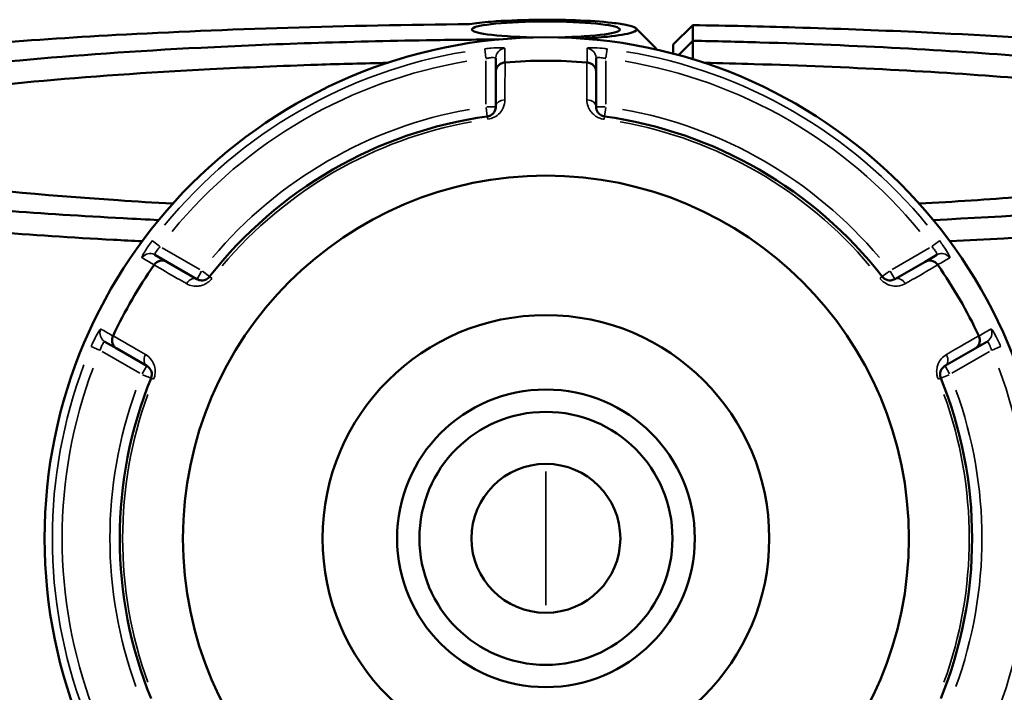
# Model space of a CAD drawing. Header units: millimetres. Extents: x 0 to 898, y 0 to 863.
# Tile 12 of 15: x 361 to 461, y 646 to 715. Entities that reach past the tile are written whole.
import ezdxf

# ---------------------------------------------------------------- set-up
doc = ezdxf.new("R2010")
doc.units = ezdxf.units.MM
doc.layers.add('Visible (ANSI)', color=7, linetype='Continuous', lineweight=50)
doc.layers.add('Visible Narrow (ANSI)', color=7, linetype='Continuous', lineweight=35)

msp = doc.modelspace()

# ---------------------------------------------------------------- linework, layer by layer
at = {"layer": 'Visible (ANSI)'}
for p, q in [((429.531, 714.169), (427.531, 712.19)), ((429.531, 712.576), (429.531, 714.169)), ((427.531, 712.19), (427.531, 711.265)), ((428.06, 711.123), (429.531, 712.576)), ((425.801, 711.711), (425.801, 711.687)), ((409.481, 710.798), (409.481, 709.408)), ((419.681, 709.408), (419.681, 710.798)), ((409.481, 709.408), (409.481, 705.865)), ((419.681, 705.865), (419.681, 709.408)), ((376.019, 690.089), (374.815, 690.784)), ((379.087, 688.317), (376.019, 690.089)), ((453.142, 690.089), (450.074, 688.317)), ((454.346, 690.784), (453.142, 690.089)), ((369.715, 681.951), (370.919, 681.255)), ((370.919, 681.255), (373.987, 679.484)), ((455.174, 679.484), (458.242, 681.255)), ((458.242, 681.255), (459.446, 681.951))]:
    msp.add_line(p, q, dxfattribs=at)
for radius in [51, 36.917, 22.718, 15.145, 12.874, 7.573]:
    msp.add_circle((414.581, 661.936), radius, dxfattribs=at)
for radius, start, end in [(48.612, 85.09031, 94.90969), (43.35, 97.90565, 142.09435), (43.35, 37.90565, 82.09435), (48.612, 145.09031, 154.90969), (48.612, 25.09031, 34.90969), (43.35, 157.90565, 202.09435), (43.35, 337.90565, 22.09435)]:
    msp.add_arc((414.581, 661.936), radius, start, end, dxfattribs=at)
msp.add_ellipse((414.581, 713.723), major_axis=(-7.52, 0), ratio=0.108155, start_param=1.738389, end_param=7.686389, dxfattribs=at)
for points, knots in [([(375.188, 694.328), (373.977, 694.387), (372.777, 694.448), (367.417, 694.736), (363.395, 694.994), (353.805, 695.714), (348.482, 696.214), (340.922, 697.099), (338.317, 697.446), (333.537, 698.173), (331.363, 698.553), (327.14, 699.41), (325.181, 699.892), (321.955, 700.882), (320.688, 701.39), (318.874, 702.422), (318.327, 702.945), (317.967, 703.994), (318.153, 704.52), (318.704, 705.042), (319.806, 706.085), (322.373, 707.11), (330.912, 709.203), (337.417, 710.246), (352.781, 711.955), (361.421, 712.644), (382.034, 713.777), (394.323, 714.152), (406.816, 714.261)], [0.4205413, 0.4205413, 0.4205413, 0.4205413, 0.4617821, 0.4617821, 0.6066876, 0.6066876, 0.8246692, 0.8246692, 0.9528936, 0.9528936, 1.0811181, 1.0811181, 1.2319704, 1.2319704, 1.3828227, 1.3828227, 1.533675, 1.533675, 1.6845273, 1.6845273, 1.6845273, 1.9862319, 1.9862319, 2.3421731, 2.3421731, 2.671346, 2.671346, 3.0610377, 3.0610377, 3.0610377, 3.0610377]), ([(406.816, 714.261), (407.401, 714.36), (408.148, 714.448), (410.298, 714.624), (411.846, 714.692), (414.837, 714.732), (416.265, 714.716), (418.986, 714.614), (420.266, 714.525), (421.918, 714.336), (422.452, 714.252), (422.859, 714.162), (423.267, 714.072), (423.548, 713.976), (423.919, 713.718), (423.787, 713.553), (422.819, 713.245), (421.965, 713.103), (420.08, 712.913), (419.188, 712.851), (418.226, 712.806)], [-4.1433383, -4.1433383, -4.1433383, -4.1433383, -3.7908931, -3.7908931, -3.2648897, -3.2648897, -2.8089157, -2.8089157, -2.327196, -2.327196, -2.0261211, -2.0261211, -2.0261211, -1.7250463, -1.7250463, -1.2433266, -1.2433266, -0.7482624, -0.7482624, -0.4070757, -0.4070757, -0.4070757, -0.4070757]), ([(429.531, 714.169), (433.038, 714.11), (436.515, 714.029), (444.102, 713.806), (448.187, 713.653), (458.618, 713.176), (464.777, 712.804), (473.854, 712.106), (477.062, 711.824), (483.12, 711.218), (485.968, 710.895), (491.727, 710.15), (494.558, 709.721), (499.594, 708.824), (501.798, 708.355), (505.53, 707.385), (507.057, 706.885), (509.399, 705.867), (510.215, 705.348), (510.665, 704.825), (511.565, 703.779), (510.996, 702.719), (506.611, 700.482), (502.23, 699.318), (490.466, 697.308), (483.344, 696.445), (468.669, 695.166), (461.538, 694.695), (453.972, 694.328)], [0.1555673, 0.1555673, 0.1555673, 0.1555673, 0.2659519, 0.2659519, 0.40005, 0.40005, 0.6180424, 0.6180424, 0.7462732, 0.7462732, 0.874504, 0.874504, 1.0253637, 1.0253637, 1.1762235, 1.1762235, 1.3270832, 1.3270832, 1.477943, 1.477943, 1.477943, 1.7796625, 1.7796625, 2.1351717, 2.1351717, 2.4633359, 2.4633359, 2.7210514, 2.7210514, 2.7210514, 2.7210514]), ([(409.772, 712.709), (407.318, 712.694), (404.87, 712.666), (398.472, 712.562), (394.549, 712.467), (386.875, 712.214), (383.124, 712.057), (372.858, 711.532), (366.643, 711.095), (355.763, 710.082), (351.041, 709.513), (344.722, 708.522), (342.639, 708.136), (339.033, 707.333), (337.51, 706.918), (335.059, 706.066), (334.132, 705.63), (332.892, 704.749), (332.581, 704.303), (332.581, 703.857), (332.581, 702.965), (333.834, 702.073), (339.31, 700.171), (344.165, 699.181), (356.272, 697.543), (363.246, 696.871), (372.867, 696.219), (374.725, 696.104), (376.622, 695.997)], [0.0586673, 0.0586673, 0.0586673, 0.0586673, 0.1485969, 0.1485969, 0.2953169, 0.2953169, 0.4420369, 0.4420369, 0.7108102, 0.7108102, 0.9672973, 0.9672973, 1.118172, 1.118172, 1.2690468, 1.2690468, 1.4199216, 1.4199216, 1.5707963, 1.5707963, 1.5707963, 1.8725458, 1.8725458, 2.2450687, 2.2450687, 2.5820826, 2.5820826, 2.6603705, 2.6603705, 2.6603705, 2.6603705]), ([(429.505, 710.704), (429.508, 710.958), (429.512, 711.212), (429.52, 711.836), (429.525, 712.206), (429.531, 712.576)], [-0.25302116, -0.25302116, -0.25302116, -0.25302116, -0.14993081, -0.14993081, 0, 0, 0, 0]), ([(452.539, 695.997), (456.138, 696.2), (459.598, 696.432), (468.544, 697.137), (473.675, 697.663), (480.713, 698.595), (483.079, 698.962), (487.273, 699.729), (489.102, 700.13), (492.183, 700.957), (493.434, 701.383), (495.33, 702.251), (495.975, 702.693), (496.31, 703.137), (496.979, 704.026), (496.4, 704.925), (492.373, 706.869), (488.277, 707.898), (477.441, 709.638), (470.996, 710.369), (455.459, 711.622), (446.163, 712.114), (434.104, 712.473), (431.827, 712.53), (429.531, 712.576)], [0.4812221, 0.4812221, 0.4812221, 0.4812221, 0.6297661, 0.6297661, 0.8861783, 0.8861783, 1.037009, 1.037009, 1.1878397, 1.1878397, 1.3386704, 1.3386704, 1.4895011, 1.4895011, 1.4895011, 1.7911625, 1.7911625, 2.1637044, 2.1637044, 2.5007263, 2.5007263, 2.8728533, 2.8728533, 2.9582756, 2.9582756, 2.9582756, 2.9582756]), ([(334.583, 701.909), (334.612, 702.331), (334.926, 702.752), (336.137, 703.599), (337.052, 704.024), (339.461, 704.854), (340.955, 705.259), (344.487, 706.041), (346.526, 706.418), (352.701, 707.383), (357.311, 707.937), (367.92, 708.924), (373.976, 709.349), (383.971, 709.86), (387.623, 710.013), (393.706, 710.213), (396.088, 710.279), (398.492, 710.332)], [-1.5660769, -1.5660769, -1.5660769, -1.5660769, -1.4199216, -1.4199216, -1.2690468, -1.2690468, -1.118172, -1.118172, -0.9672973, -0.9672973, -0.7108102, -0.7108102, -0.4420369, -0.4420369, -0.2953169, -0.2953169, -0.2030369, -0.2030369, -0.2030369, -0.2030369]), ([(409.481, 709.408), (409.481, 709.409), (409.481, 709.411), (409.481, 709.531), (409.504, 709.649), (409.594, 709.87), (409.66, 709.972), (409.829, 710.148), (409.93, 710.222), (410.153, 710.326), (410.272, 710.358), (410.395, 710.368)], [-0.15382512, -0.15382512, -0.15382512, -0.15382512, -0.1533498, -0.1533498, -0.11414243, -0.11414243, -0.07544702, -0.07544702, -0.03695585, -0.03695585, 0, 0, 0, 0]), ([(419.681, 709.408), (419.681, 709.409), (419.681, 709.411), (419.68, 709.531), (419.657, 709.649), (419.567, 709.87), (419.501, 709.972), (419.333, 710.148), (419.231, 710.222), (419.008, 710.326), (418.889, 710.358), (418.766, 710.368)], [-0.00047642, -0.00047642, -0.00047642, -0.00047642, 0, 0, 0.039299, 0.039299, 0.07808484, 0.07808484, 0.11666597, 0.11666597, 0.15370819, 0.15370819, 0.15370819, 0.15370819]), ([(430.669, 710.332), (432.381, 710.294), (434.081, 710.25), (445.311, 709.915), (454.362, 709.437), (469.505, 708.217), (475.795, 707.505), (486.387, 705.81), (490.404, 704.807), (493.871, 703.153), (494.534, 702.531), (494.577, 701.909)], [-2.9385557, -2.9385557, -2.9385557, -2.9385557, -2.8728533, -2.8728533, -2.5007263, -2.5007263, -2.1637044, -2.1637044, -1.7911625, -1.7911625, -1.5755158, -1.5755158, -1.5755158, -1.5755158]), ([(409.481, 705.865), (409.481, 705.726), (409.452, 705.586), (409.308, 705.269), (409.162, 705.091), (408.843, 704.927), (408.732, 704.89), (408.618, 704.874)], [0, 0, 0, 0, 0.11734182, 0.11734182, 0.27620858, 0.27620858, 0.34541645, 0.34541645, 0.34541645, 0.34541645]), ([(420.543, 704.874), (420.5, 704.88), (420.458, 704.889), (420.351, 704.918), (420.288, 704.943), (420.151, 705.012), (420.081, 705.061), (419.965, 705.163), (419.917, 705.216), (419.815, 705.353), (419.77, 705.441), (419.699, 705.64), (419.681, 705.753), (419.681, 705.865)], [0, 0, 0, 0, 0.02585168, 0.02585168, 0.06721438, 0.06721438, 0.12305037, 0.12305037, 0.17415567, 0.17415567, 0.25081718, 0.25081718, 0.34541583, 0.34541583, 0.34541583, 0.34541583]), ([(316.652, 702.991), (316.148, 702.487), (315.977, 701.98), (316.314, 700.938), (316.861, 700.404), (318.692, 699.351), (319.976, 698.832), (323.251, 697.821), (325.243, 697.329), (329.542, 696.453), (331.756, 696.065), (336.628, 695.321), (339.285, 694.967), (346.999, 694.063), (352.435, 693.551), (362.232, 692.815), (366.343, 692.552), (371.568, 692.27), (372.535, 692.22), (373.51, 692.172)], [-1.676398, -1.676398, -1.676398, -1.676398, -1.533675, -1.533675, -1.3828227, -1.3828227, -1.2319704, -1.2319704, -1.0811181, -1.0811181, -0.9528936, -0.9528936, -0.8246692, -0.8246692, -0.6066876, -0.6066876, -0.4617821, -0.4617821, -0.4291879, -0.4291879, -0.4291879, -0.4291879]), ([(455.65, 692.172), (463.096, 692.541), (470.117, 693.01), (484.883, 694.299), (492.15, 695.181), (504.135, 697.235), (508.586, 698.424), (513.018, 700.708), (513.576, 701.79), (512.636, 702.856), (512.596, 702.901), (512.554, 702.946), (512.509, 702.991)], [-2.7124048, -2.7124048, -2.7124048, -2.7124048, -2.4633359, -2.4633359, -2.1351717, -2.1351717, -1.7796625, -1.7796625, -1.477943, -1.477943, -1.477943, -1.4651947, -1.4651947, -1.4651947, -1.4651947]), ([(374.73, 689.777), (374.8, 689.878), (374.887, 689.966), (375.09, 690.107), (375.204, 690.158), (375.441, 690.215), (375.562, 690.221), (375.799, 690.189), (375.912, 690.15), (376.017, 690.09), (376.018, 690.089), (376.019, 690.089)], [-0.15370834, -0.15370834, -0.15370834, -0.15370834, -0.11666605, -0.11666605, -0.07808471, -0.07808471, -0.03929909, -0.03929909, 0, 0, 0.00047627, 0.00047627, 0.00047627, 0.00047627]), ([(453.142, 690.089), (453.143, 690.089), (453.144, 690.09), (453.249, 690.15), (453.363, 690.189), (453.599, 690.221), (453.72, 690.215), (453.957, 690.158), (454.071, 690.107), (454.274, 689.966), (454.361, 689.878), (454.431, 689.777)], [-0.15382512, -0.15382512, -0.15382512, -0.15382512, -0.15334997, -0.15334997, -0.1141425, -0.1141425, -0.07544734, -0.07544734, -0.03695593, -0.03695593, 0, 0, 0, 0]), ([(380.376, 688.569), (380.35, 688.535), (380.321, 688.503), (380.242, 688.425), (380.19, 688.382), (380.061, 688.298), (379.985, 688.262), (379.838, 688.212), (379.767, 688.197), (379.596, 688.178), (379.497, 688.183), (379.29, 688.222), (379.184, 688.262), (379.087, 688.317)], [0, 0, 0, 0, 0.02585168, 0.02585168, 0.06721438, 0.06721438, 0.12288915, 0.12288915, 0.17445287, 0.17445287, 0.25141662, 0.25141662, 0.34541603, 0.34541603, 0.34541603, 0.34541603]), ([(450.074, 688.317), (449.954, 688.248), (449.818, 688.202), (449.463, 688.168), (449.225, 688.21), (448.926, 688.415), (448.849, 688.487), (448.785, 688.569)], [0, 0, 0, 0, 0.11734182, 0.11734182, 0.28278882, 0.28278882, 0.34541683, 0.34541683, 0.34541683, 0.34541683]), ([(370.919, 681.255), (370.918, 681.256), (370.917, 681.257), (370.813, 681.317), (370.722, 681.396), (370.576, 681.585), (370.52, 681.693), (370.452, 681.927), (370.439, 682.051), (370.46, 682.297), (370.492, 682.416), (370.544, 682.527)], [-0.15382512, -0.15382512, -0.15382512, -0.15382512, -0.15334997, -0.15334997, -0.1141425, -0.1141425, -0.07544733, -0.07544733, -0.03695593, -0.03695593, 0, 0, 0, 0]), ([(458.617, 682.527), (458.669, 682.416), (458.701, 682.297), (458.722, 682.051), (458.71, 681.927), (458.641, 681.693), (458.585, 681.585), (458.439, 681.396), (458.348, 681.317), (458.244, 681.257), (458.243, 681.256), (458.242, 681.255)], [-0.15370835, -0.15370835, -0.15370835, -0.15370835, -0.11666606, -0.11666606, -0.0780847, -0.0780847, -0.0392991, -0.0392991, 0, 0, 0.00047626, 0.00047626, 0.00047626, 0.00047626]), ([(373.987, 679.484), (374.107, 679.415), (374.215, 679.32), (374.421, 679.032), (374.503, 678.807), (374.478, 678.447), (374.454, 678.341), (374.414, 678.242)], [0, 0, 0, 0, 0.11734182, 0.11734182, 0.28109054, 0.28109054, 0.34541684, 0.34541684, 0.34541684, 0.34541684]), ([(454.747, 678.242), (454.731, 678.282), (454.717, 678.323), (454.689, 678.43), (454.679, 678.497), (454.67, 678.65), (454.677, 678.735), (454.708, 678.887), (454.73, 678.955), (454.799, 679.113), (454.852, 679.196), (454.99, 679.356), (455.078, 679.428), (455.174, 679.484)], [0, 0, 0, 0, 0.02585168, 0.02585168, 0.06721438, 0.06721438, 0.12292214, 0.12292214, 0.17440412, 0.17440412, 0.25131567, 0.25131567, 0.345416, 0.345416, 0.345416, 0.345416])]:
    msp.add_open_spline(points, degree=3, knots=knots, dxfattribs=at)
for points in [[(423.747, 713.83), (424.409, 713.167), (425.072, 712.505), (425.735, 711.842)], [(425.797, 711.687), (425.807, 711.739), (425.786, 711.791), (425.735, 711.842)], [(410.42, 710.37), (410.412, 710.37), (410.403, 710.369), (410.395, 710.368)], [(418.766, 710.368), (418.758, 710.369), (418.75, 710.37), (418.741, 710.37)], [(374.73, 689.777), (374.725, 689.77), (374.721, 689.763), (374.716, 689.757)], [(454.446, 689.757), (454.441, 689.763), (454.436, 689.77), (454.431, 689.777)], [(370.555, 682.55), (370.552, 682.543), (370.548, 682.535), (370.544, 682.527)], [(458.617, 682.527), (458.613, 682.535), (458.61, 682.543), (458.606, 682.55)]]:
    msp.add_open_spline(points, degree=3, dxfattribs=at)
at = {"layer": 'Visible Narrow (ANSI)'}
for p, q in [((408.358, 711.745), (408.471, 710.839)), ((420.69, 710.839), (420.803, 711.745)), ((408.481, 710.521), (408.481, 706.11)), ((420.681, 706.11), (420.681, 710.521)), ((408.491, 705.787), (408.618, 704.877)), ((409.478, 705.865), (408.559, 705.865)), ((420.602, 705.865), (419.684, 705.865)), ((420.543, 704.877), (420.67, 705.787)), ((408.618, 704.874), (408.655, 704.611)), ((420.507, 704.611), (420.543, 704.874)), ((375.284, 691.678), (374.556, 692.229)), ((454.605, 692.229), (453.877, 691.678)), ((379.375, 689.306), (375.555, 691.511)), ((453.606, 691.511), (449.786, 689.306)), ((379.548, 689.115), (379.089, 688.32)), ((380.374, 688.571), (379.649, 689.135)), ((449.512, 689.135), (448.787, 688.571)), ((450.072, 688.32), (449.613, 689.115)), ((380.586, 688.406), (380.377, 688.569)), ((448.784, 688.569), (448.575, 688.406)), ((368.334, 681.452), (369.175, 681.097)), ((459.986, 681.097), (460.827, 681.452)), ((369.455, 680.946), (373.275, 678.74)), ((455.886, 678.74), (459.706, 680.946)), ((373.986, 679.481), (373.527, 678.686)), ((455.635, 678.686), (455.175, 679.481)), ((373.56, 678.588), (374.411, 678.243)), ((374.415, 678.241), (374.66, 678.142)), ((454.501, 678.142), (454.747, 678.241)), ((454.75, 678.243), (455.601, 678.588)), ((414.581, 655.121), (414.581, 668.752))]:
    msp.add_line(p, q, dxfattribs=at)
for radius, start, end in [(50.205, 99.40871, 140.59129), (50.205, 39.40871, 80.59129), (49.209, 99.40871, 140.59129), (49.209, 39.40871, 80.59129), (44.35, 100.11509, 139.88491), (44.35, 40.11509, 79.88491), (43.057, 100.11509, 139.88491), (43.057, 40.11509, 79.88491), (50.205, 159.40871, 200.59129), (49.209, 159.40871, 200.59129), (49.209, 339.40871, 20.59129), (44.35, 160.11509, 199.88491), (43.057, 160.11509, 199.88491), (43.057, 340.11509, 19.88491), (44.35, 340.11509, 19.88491)]:
    msp.add_arc((414.581, 661.936), radius, start, end, dxfattribs=at)
for centre, major_axis, ratio, start_param, end_param in [((410.481, 710.798), (-1, 0), 0.9961681, 4.8701533, 6.2088152), ((418.681, 710.798), (1, 0), 0.9961681, 0.0743701, 1.413032), ((410.481, 705.865), (-1, 0), 0.7055719, 4.8533994, 6.2079334), ((418.681, 705.865), (1, 0), 0.7055719, 0.0752519, 1.4297859), ((374.315, 689.918), (0.5, 0.866), 0.9961681, 0.0743701, 1.413032), ((454.846, 689.918), (-0.5, 0.866), 0.9961681, 4.8701533, 6.2088152), ((378.587, 687.451), (0.5, 0.866), 0.7055719, 0.0752519, 1.4297859), ((450.574, 687.451), (-0.5, 0.866), 0.7055719, 4.8533994, 6.2079334), ((370.215, 682.817), (-0.5, -0.866), 0.9961681, 4.8701533, 6.2088152), ((458.946, 682.817), (0.5, -0.866), 0.9961681, 0.0743701, 1.413032), ((374.487, 680.35), (-0.5, -0.866), 0.7055719, 4.8533994, 6.2079334), ((454.674, 680.35), (0.5, -0.866), 0.7055719, 0.0752519, 1.4297859)]:
    msp.add_ellipse(centre, major_axis=major_axis, ratio=ratio, start_param=start_param, end_param=end_param, dxfattribs=at)
for points, knots in [([(410.397, 711.791), (410.397, 711.833), (410.221, 711.86), (409.672, 711.864), (409.361, 711.851), (408.807, 711.805), (408.582, 711.782), (408.357, 711.754)], [-0.31481287, -0.31481287, -0.31481287, -0.31481287, -0.1729885, -0.1729885, -0.06653404, -0.06653404, 0, 0, 0, 0]), ([(410.395, 710.368), (410.395, 710.402), (410.395, 710.436), (410.395, 710.687), (410.396, 710.904), (410.396, 711.122), (410.397, 711.345), (410.397, 711.568), (410.397, 711.791)], [-2.8310344, -2.8310344, -2.8310344, -2.8310344, -2.7148769, -2.7148769, -1.9700122, -1.9700122, -1.9700122, -1.2046153, -1.2046153, -1.2046153, -1.2046153]), ([(420.804, 711.754), (420.728, 711.764), (420.652, 711.773), (420.216, 711.821), (419.867, 711.847), (419.353, 711.865), (419.164, 711.863), (418.921, 711.848), (418.845, 711.837), (418.777, 711.813), (418.764, 711.803), (418.764, 711.791)], [-0.31481112, -0.31481112, -0.31481112, -0.31481112, -0.29222008, -0.29222008, -0.18520991, -0.18520991, -0.1028944, -0.1028944, -0.03957477, -0.03957477, 0, 0, 0, 0]), ([(418.764, 711.791), (418.764, 711.568), (418.765, 711.345), (418.765, 711.122), (418.765, 710.904), (418.766, 710.687), (418.766, 710.436), (418.766, 710.402), (418.766, 710.368)], [-2.2551263, -2.2551263, -2.2551263, -2.2551263, -1.4897294, -1.4897294, -1.4897294, -0.7448647, -0.7448647, -0.6287072, -0.6287072, -0.6287072, -0.6287072]), ([(408.481, 710.766), (408.591, 710.793), (408.701, 710.816), (408.973, 710.86), (409.125, 710.872), (409.394, 710.867), (409.481, 710.84), (409.481, 710.798)], [0, 0, 0, 0, 0.06653404, 0.06653404, 0.1729885, 0.1729885, 0.31481287, 0.31481287, 0.31481287, 0.31481287]), ([(410.415, 706.569), (410.415, 706.927), (410.416, 707.286), (410.416, 707.644), (410.418, 708.553), (410.419, 709.462), (410.42, 710.37)], [-0.97913562, -0.97913562, -0.97913562, -0.97913562, -0.82743301, -0.82743301, -0.82743301, -0.44264801, -0.44264801, -0.44264801, -0.44264801]), ([(418.741, 710.37), (418.742, 709.462), (418.743, 708.553), (418.745, 707.643), (418.745, 707.285), (418.746, 706.927), (418.746, 706.569)], [-1.9002789, -1.9002789, -1.9002789, -1.9002789, -1.51541497, -1.51541497, -1.51541497, -1.3637913, -1.3637913, -1.3637913, -1.3637913]), ([(419.681, 710.798), (419.681, 710.81), (419.687, 710.82), (419.721, 710.844), (419.758, 710.855), (419.877, 710.871), (419.969, 710.873), (420.221, 710.856), (420.392, 710.831), (420.606, 710.784), (420.643, 710.775), (420.681, 710.766)], [0, 0, 0, 0, 0.03957477, 0.03957477, 0.1028944, 0.1028944, 0.18520991, 0.18520991, 0.29222008, 0.29222008, 0.31481112, 0.31481112, 0.31481112, 0.31481112]), ([(408.658, 704.584), (408.891, 704.616), (409.116, 704.69), (409.765, 705.021), (410.063, 705.377), (410.356, 706.011), (410.414, 706.292), (410.415, 706.569)], [-0.34541645, -0.34541645, -0.34541645, -0.34541645, -0.27620858, -0.27620858, -0.11734182, -0.11734182, 0, 0, 0, 0]), ([(418.746, 706.569), (418.747, 706.345), (418.785, 706.12), (418.929, 705.721), (419.021, 705.545), (419.229, 705.269), (419.326, 705.163), (419.563, 704.959), (419.705, 704.861), (419.984, 704.722), (420.112, 704.673), (420.33, 704.614), (420.416, 704.596), (420.503, 704.584)], [-0.34541583, -0.34541583, -0.34541583, -0.34541583, -0.25081718, -0.25081718, -0.17415567, -0.17415567, -0.12305037, -0.12305037, -0.06721438, -0.06721438, -0.02585168, -0.02585168, 0, 0, 0, 0]), ([(374.549, 692.235), (374.286, 691.887), (374.038, 691.529), (373.732, 691.04), (373.637, 690.874), (373.527, 690.653), (373.498, 690.581), (373.484, 690.509), (373.487, 690.492), (373.497, 690.487)], [-0.31481094, -0.31481094, -0.31481094, -0.31481094, -0.18655676, -0.18655676, -0.10364264, -0.10364264, -0.03986256, -0.03986256, 0, 0, 0, 0]), ([(455.664, 690.487), (455.673, 690.491), (455.676, 690.503), (455.666, 690.596), (455.579, 690.781), (455.307, 691.242), (455.149, 691.486), (454.857, 691.905), (454.736, 692.071), (454.612, 692.235)], [-0.31481354, -0.31481354, -0.31481354, -0.31481354, -0.28284699, -0.28284699, -0.15713721, -0.15713721, -0.06043739, -0.06043739, 0, 0, 0, 0]), ([(374.815, 690.784), (374.805, 690.79), (374.799, 690.801), (374.795, 690.842), (374.804, 690.881), (374.851, 690.993), (374.897, 691.075), (375.055, 691.309), (375.191, 691.477), (375.343, 691.634)], [0, 0, 0, 0, 0.03986256, 0.03986256, 0.10364264, 0.10364264, 0.18655676, 0.18655676, 0.31481094, 0.31481094, 0.31481094, 0.31481094]), ([(453.818, 691.634), (453.89, 691.56), (453.958, 691.483), (454.119, 691.289), (454.203, 691.173), (454.338, 690.947), (454.372, 690.852), (454.36, 690.797), (454.354, 690.789), (454.346, 690.784)], [0, 0, 0, 0, 0.06043739, 0.06043739, 0.15713721, 0.15713721, 0.28284699, 0.28284699, 0.31481354, 0.31481354, 0.31481354, 0.31481354]), ([(373.497, 690.487), (373.69, 690.375), (373.884, 690.264), (374.077, 690.153), (374.265, 690.045), (374.454, 689.936), (374.671, 689.811), (374.701, 689.794), (374.73, 689.777)], [-2.2551263, -2.2551263, -2.2551263, -2.2551263, -1.4897292, -1.4897292, -1.4897292, -0.7448646, -0.7448646, -0.6287072, -0.6287072, -0.6287072, -0.6287072]), ([(454.431, 689.777), (454.46, 689.794), (454.49, 689.811), (454.707, 689.936), (454.896, 690.045), (455.084, 690.153), (455.278, 690.264), (455.471, 690.375), (455.664, 690.487)], [-2.8310344, -2.8310344, -2.8310344, -2.8310344, -2.7148769, -2.7148769, -1.9700122, -1.9700122, -1.9700122, -1.2046153, -1.2046153, -1.2046153, -1.2046153]), ([(374.716, 689.757), (375.503, 689.303), (376.291, 688.85), (377.079, 688.397), (377.389, 688.218), (377.7, 688.039), (378.011, 687.86)], [-1.9002789, -1.9002789, -1.9002789, -1.9002789, -1.51551678, -1.51551678, -1.51551678, -1.3637913, -1.3637913, -1.3637913, -1.3637913]), ([(451.151, 687.86), (451.461, 688.039), (451.772, 688.218), (452.082, 688.396), (452.87, 688.85), (453.658, 689.303), (454.446, 689.757)], [-3.02636058, -3.02636058, -3.02636058, -3.02636058, -2.87471403, -2.87471403, -2.87471403, -2.48987298, -2.48987298, -2.48987298, -2.48987298]), ([(378.011, 687.86), (378.203, 687.749), (378.416, 687.67), (378.833, 687.595), (379.031, 687.587), (379.376, 687.628), (379.518, 687.659), (379.814, 687.762), (379.969, 687.837), (380.229, 688.009), (380.335, 688.095), (380.495, 688.254), (380.554, 688.32), (380.608, 688.389)], [-0.34541603, -0.34541603, -0.34541603, -0.34541603, -0.25141662, -0.25141662, -0.17445287, -0.17445287, -0.12288915, -0.12288915, -0.06721438, -0.06721438, -0.02585168, -0.02585168, 0, 0, 0, 0]), ([(448.554, 688.389), (448.684, 688.222), (448.841, 688.076), (449.445, 687.656), (449.926, 687.567), (450.638, 687.632), (450.91, 687.722), (451.151, 687.86)], [-0.34541683, -0.34541683, -0.34541683, -0.34541683, -0.28278882, -0.28278882, -0.11734182, -0.11734182, 0, 0, 0, 0]), ([(369.313, 683.241), (369.291, 683.254), (369.242, 683.208), (369.084, 682.988), (368.969, 682.794), (368.739, 682.359), (368.631, 682.139), (368.456, 681.76), (368.39, 681.608), (368.325, 681.456)], [-0.31481397, -0.31481397, -0.31481397, -0.31481397, -0.2278058, -0.2278058, -0.12655878, -0.12655878, -0.04867645, -0.04867645, 0, 0, 0, 0]), ([(370.544, 682.527), (370.515, 682.544), (370.486, 682.561), (370.269, 682.687), (370.081, 682.796), (369.893, 682.905), (369.7, 683.017), (369.507, 683.129), (369.313, 683.241)], [-2.8310344, -2.8310344, -2.8310344, -2.8310344, -2.714877, -2.714877, -1.9700124, -1.9700124, -1.9700124, -1.2046153, -1.2046153, -1.2046153, -1.2046153]), ([(459.848, 683.241), (459.655, 683.129), (459.462, 683.017), (459.269, 682.905), (459.081, 682.796), (458.893, 682.687), (458.675, 682.561), (458.646, 682.544), (458.617, 682.527)], [-2.2551263, -2.2551263, -2.2551263, -2.2551263, -1.4897292, -1.4897292, -1.4897292, -0.7448646, -0.7448646, -0.6287072, -0.6287072, -0.6287072, -0.6287072]), ([(460.836, 681.456), (460.666, 681.858), (460.479, 682.252), (460.209, 682.762), (460.113, 682.926), (459.977, 683.132), (459.929, 683.192), (459.874, 683.24), (459.858, 683.247), (459.848, 683.241)], [-0.31481104, -0.31481104, -0.31481104, -0.31481104, -0.18638694, -0.18638694, -0.1035483, -0.1035483, -0.03982627, -0.03982627, 0, 0, 0, 0]), ([(373.845, 680.645), (373.535, 680.825), (373.225, 681.004), (372.915, 681.184), (372.128, 681.639), (371.342, 682.095), (370.555, 682.55)], [-3.01506872, -3.01506872, -3.01506872, -3.01506872, -2.86337172, -2.86337172, -2.86337172, -2.47858111, -2.47858111, -2.47858111, -2.47858111]), ([(458.606, 682.55), (457.82, 682.095), (457.033, 681.639), (456.247, 681.184), (455.937, 681.004), (455.626, 680.825), (455.316, 680.645)], [-1.9002789, -1.9002789, -1.9002789, -1.9002789, -1.51548829, -1.51548829, -1.51548829, -1.3637913, -1.3637913, -1.3637913, -1.3637913]), ([(369.243, 681.068), (369.266, 681.148), (369.291, 681.227), (369.36, 681.422), (369.406, 681.534), (369.512, 681.751), (369.57, 681.845), (369.659, 681.946), (369.693, 681.963), (369.715, 681.951)], [0, 0, 0, 0, 0.04867645, 0.04867645, 0.12655878, 0.12655878, 0.2278058, 0.2278058, 0.31481397, 0.31481397, 0.31481397, 0.31481397]), ([(459.446, 681.951), (459.456, 681.956), (459.469, 681.956), (459.507, 681.939), (459.535, 681.912), (459.609, 681.815), (459.657, 681.735), (459.781, 681.481), (459.858, 681.279), (459.918, 681.068)], [0, 0, 0, 0, 0.03982627, 0.03982627, 0.1035483, 0.1035483, 0.18638694, 0.18638694, 0.31481104, 0.31481104, 0.31481104, 0.31481104]), ([(374.685, 678.132), (374.767, 678.334), (374.816, 678.548), (374.871, 679.28), (374.709, 679.734), (374.299, 680.316), (374.085, 680.506), (373.845, 680.645)], [-0.34541684, -0.34541684, -0.34541684, -0.34541684, -0.28109054, -0.28109054, -0.11734182, -0.11734182, 0, 0, 0, 0]), ([(455.316, 680.645), (455.124, 680.534), (454.949, 680.389), (454.675, 680.065), (454.569, 679.897), (454.432, 679.578), (454.389, 679.44), (454.33, 679.132), (454.317, 678.96), (454.336, 678.65), (454.357, 678.514), (454.415, 678.296), (454.443, 678.213), (454.476, 678.132)], [-0.345416, -0.345416, -0.345416, -0.345416, -0.25131567, -0.25131567, -0.17440412, -0.17440412, -0.12292214, -0.12292214, -0.06721438, -0.06721438, -0.02585168, -0.02585168, 0, 0, 0, 0])]:
    msp.add_open_spline(points, degree=3, knots=knots, dxfattribs=at)

doc.saveas('drawing.dxf')
